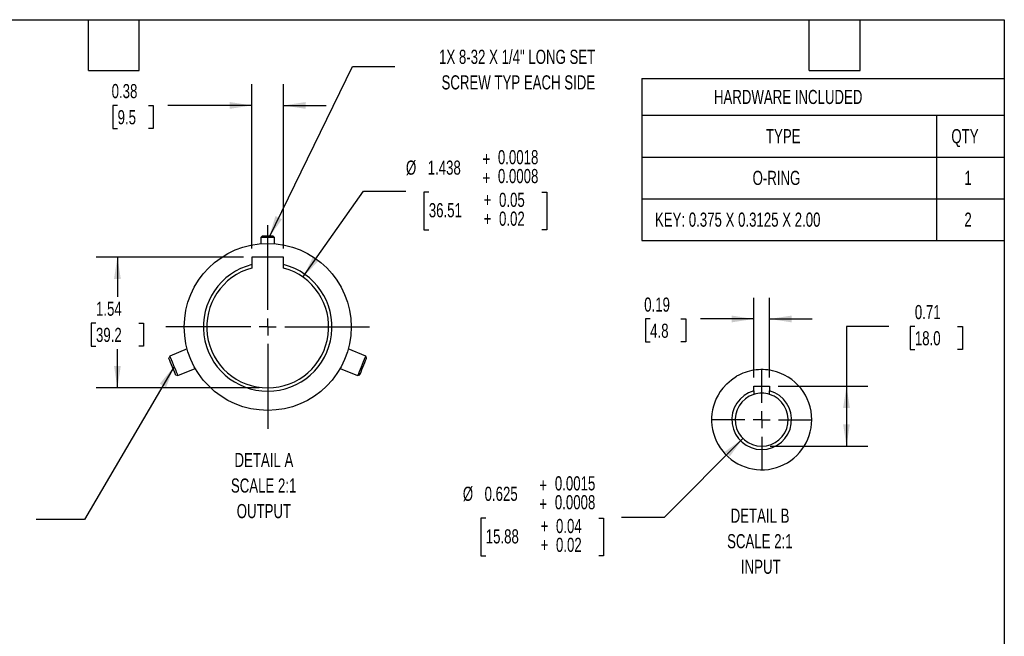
# Model space of a CAD drawing. Header units: inches. Extents: x 1 to 43, y 1 to 33.
# Tile 12 of 12: x 19.8 to 43, y 18.5 to 33. Entities that reach past the tile are written whole.
import ezdxf

# ---------------------------------------------------------------- set-up
doc = ezdxf.new("R2010")
doc.units = ezdxf.units.IN
doc.header["$LTSCALE"] = 4
doc.header["$MEASUREMENT"] = 0
doc.linetypes.add('CENTERX2', pattern=[0.8, 0.5, -0.1, 0.1, -0.1])
doc.layers.add('CENTER', color=40, linetype='CENTERX2')
doc.layers.add('DIMENSIONS', color=140, linetype='Continuous', lineweight=25)
doc.layers.add('TEXT', color=140, linetype='Continuous', lineweight=25)
doc.styles.add('SLDTEXTSTYLE0', font='TXT', dxfattribs={"width": 0.7})
doc.dimstyles.new('SLDDIMSTYLE12', dxfattribs={"dimtxt": 0.339844, "dimasz": 0.52, "dimexe": 0, "dimexo": 0.0625, "dimgap": 0.084961, "dimtad": 0, "dimtih": 1, "dimtoh": 1, "dimlfac": 0.5, "dimrnd": 1e-09, "dimdsep": 46, "dimtxsty": 'SLDTEXTSTYLE0', "dimsah": 1, "dimcen": 0.09, "dimadec": 0, "dimazin": 2, "dimtfac": 1, "dimtmove": 0, "dimatfit": 0, "dimfxl": 0, "dimfrac": 2, "dimtolj": 1, "dimtzin": 12, "dimarcsym": 0})
doc.dimstyles.new('SLDDIMSTYLE13', dxfattribs={"dimtxt": 0.339844, "dimasz": 0.52, "dimexe": 0, "dimexo": 0.0625, "dimgap": 0.084961, "dimtad": 0, "dimtih": 1, "dimtoh": 1, "dimlfac": 0.5, "dimrnd": 1e-09, "dimzin": 12, "dimdsep": 46, "dimtxsty": 'SLDTEXTSTYLE0', "dimsah": 1, "dimcen": 0.09, "dimadec": 0, "dimazin": 3, "dimtfac": 1, "dimtofl": 0, "dimtmove": 0, "dimatfit": 3, "dimfxl": 0, "dimfrac": 2, "dimtolj": 1, "dimtzin": 12, "dimarcsym": 0})
doc.dimstyles.new('SLDDIMSTYLE14', dxfattribs={"dimtxt": 0.339844, "dimasz": 0.52, "dimexe": 0, "dimexo": 0.0625, "dimgap": 0.084961, "dimtad": 0, "dimtih": 1, "dimtoh": 1, "dimdec": 3, "dimlfac": 0.5, "dimrnd": 1e-09, "dimzin": 12, "dimdsep": 46, "dimtxsty": 'SLDTEXTSTYLE0', "dimsah": 1, "dimcen": 0, "dimadec": 0, "dimazin": 3, "dimtol": 1, "dimtp": 0.0018, "dimtm": -0.0008, "dimtfac": 1, "dimtdec": 4, "dimtofl": 0, "dimtmove": 0, "dimatfit": 3, "dimfxl": 0, "dimfrac": 2, "dimtolj": 1, "dimarcsym": 0})
doc.dimstyles.new('SLDDIMSTYLE15', dxfattribs={"dimtxt": 0.339844, "dimasz": 0.52, "dimexe": 0, "dimexo": 0.0625, "dimgap": 0.084961, "dimtad": 0, "dimtih": 1, "dimtoh": 1, "dimdec": 3, "dimlfac": 0.5, "dimrnd": 1e-09, "dimdsep": 46, "dimtxsty": 'SLDTEXTSTYLE0', "dimsah": 1, "dimcen": 0, "dimadec": 0, "dimazin": 2, "dimtol": 1, "dimtp": 0.0015, "dimtm": -0.0008, "dimtfac": 1, "dimtdec": 4, "dimtofl": 0, "dimtmove": 0, "dimatfit": 3, "dimfxl": 0, "dimfrac": 2, "dimtolj": 1, "dimarcsym": 0})
doc.dimstyles.new('SLDDIMSTYLE16', dxfattribs={"dimtxt": 0.339844, "dimasz": 0.52, "dimexe": 0, "dimexo": 0.0625, "dimgap": 0.084961, "dimtad": 0, "dimtih": 1, "dimtoh": 1, "dimlfac": 0.5, "dimrnd": 1e-09, "dimdsep": 46, "dimtxsty": 'SLDTEXTSTYLE0', "dimsah": 1, "dimcen": 0.09, "dimadec": 0, "dimazin": 2, "dimtfac": 1, "dimtofl": 0, "dimtmove": 0, "dimatfit": 3, "dimfxl": 0, "dimfrac": 2, "dimtolj": 1, "dimtzin": 12, "dimarcsym": 0})
doc.dimstyles.new('SLDDIMSTYLE5', dxfattribs={"dimtxt": 0.18, "dimasz": 0.52, "dimexe": 0, "dimexo": 0.0625, "dimgap": 0, "dimtad": 0, "dimtih": 1, "dimtoh": 1, "dimdec": 0, "dimrnd": 1e-09, "dimzin": 0, "dimdsep": 46, "dimtxsty": 'Standard', "dimsah": 1, "dimcen": 0.09, "dimadec": 0, "dimazin": 0, "dimtfac": 0.52, "dimtdec": 0, "dimtofl": 0, "dimtmove": 0, "dimatfit": 3, "dimfxl": 0, "dimfrac": 2, "dimtolj": 1, "dimtzin": 0, "dimarcsym": 0})

# ---------------------------------------------------------------- blocks, each defined once
blk = doc.blocks.new('SW_TABLEANNOTATION_0')
at = {"layer": 'TEXT', "color": 0}
for p, q in [((0, 0), (0, -0.866)), ((0, 0), (6.948, 0)), ((6.948, 0), (8.547, 0)), ((8.547, 0), (8.547, -0.866)), ((0, -0.866), (0, -1.849)), ((0, -0.866), (6.948, -0.866)), ((6.948, -0.866), (6.948, -1.849)), ((6.948, -0.866), (8.547, -0.866)), ((8.547, -0.866), (8.547, -1.849)), ((0, -1.849), (0, -2.833)), ((0, -1.849), (6.948, -1.849)), ((6.948, -1.849), (6.948, -2.833)), ((6.948, -1.849), (8.547, -1.849)), ((8.547, -1.849), (8.547, -2.833)), ((0, -2.833), (0, -3.816)), ((0, -2.833), (6.948, -2.833)), ((6.948, -2.833), (6.948, -3.816)), ((6.948, -2.833), (8.547, -2.833)), ((8.547, -2.833), (8.547, -3.816)), ((0, -3.816), (6.948, -3.816)), ((6.948, -3.816), (8.547, -3.816))]:
    blk.add_line(p, q, dxfattribs=at)
at = {"layer": 'TEXT', "color": 0, "attachment_point": 1, "style": 'SLDTEXTSTYLE0'}
for s, insert, char_height in [('HARDWARE INCLUDED', (1.699, -0.266), 0.33333), ('TYPE', (2.926, -1.191), 0.3333), ('QTY', (7.299, -1.191), 0.3333), ('O-RING', (2.611, -2.174), 0.3333), ('1', (7.606, -2.174), 0.333), ('KEY: 0.375 X 0.3125 X 2.00', (0.308, -3.158), 0.33333), ('2', (7.606, -3.158), 0.333)]:
    blk.add_mtext(s, dxfattribs=dict(at, insert=insert, char_height=char_height))
blk = doc.blocks.new('_D_22')
at = {"layer": 'DIMENSIONS'}
for p, q in [((25.253, 27.606), (25.253, 31.479)), ((26.003, 27.606), (26.003, 31.479)), ((22.088, 30.979), (21.974, 30.979)), ((21.974, 30.979), (21.974, 30.438)), ((22.815, 30.979), (22.929, 30.979)), ((22.929, 30.979), (22.929, 30.438)), ((25.253, 30.979), (23.276, 30.979)), ((26.003, 30.979), (27.003, 30.979)), ((21.974, 30.438), (22.088, 30.438)), ((22.929, 30.438), (22.815, 30.438))]:
    blk.add_line(p, q, dxfattribs=at)
for points in [[(25.253, 30.979), (24.733, 31.059), (24.733, 30.899)], [(26.003, 30.979), (26.523, 30.899), (26.523, 31.059)]]:
    blk.add_solid(points, dxfattribs=at)
at = {"layer": 'DIMENSIONS', "char_height": 0.3333, "attachment_point": 1, "style": 'SLDTEXTSTYLE0'}
for s, insert in [('0.38', (21.947, 31.484)), ('9.5', (22.088, 30.868))]:
    blk.add_mtext(s, dxfattribs=dict(at, insert=insert))
blk = doc.blocks.new('_D_23')
at = {"layer": 'DIMENSIONS'}
for p, q in [((25.053, 27.406), (21.583, 27.406)), ((22.083, 27.406), (22.083, 26.464)), ((21.578, 25.848), (21.464, 25.848)), ((21.464, 25.848), (21.464, 25.308)), ((22.588, 25.848), (22.702, 25.848)), ((22.702, 25.848), (22.702, 25.308)), ((21.464, 25.308), (21.578, 25.308)), ((22.083, 24.321), (22.083, 25.232)), ((22.702, 25.308), (22.588, 25.308)), ((25.428, 24.321), (21.583, 24.321))]:
    blk.add_line(p, q, dxfattribs=at)
for points in [[(22.083, 27.406), (22.003, 26.886), (22.163, 26.886)], [(22.083, 24.321), (22.163, 24.841), (22.003, 24.841)]]:
    blk.add_solid(points, dxfattribs=at)
at = {"layer": 'DIMENSIONS', "char_height": 0.3333, "attachment_point": 1, "style": 'SLDTEXTSTYLE0'}
for s, insert in [('1.54', (21.578, 26.354)), ('39.2', (21.578, 25.737))]:
    blk.add_mtext(s, dxfattribs=dict(at, insert=insert))
blk = doc.blocks.new('_D_24')
at = {"layer": 'DIMENSIONS'}
for p, q in [((26.458, 26.932), (27.888, 28.956)), ((27.888, 28.956), (28.888, 28.956)), ((29.427, 28.936), (29.313, 28.936)), ((29.313, 28.936), (29.313, 28.047)), ((32.093, 28.936), (32.207, 28.936)), ((32.207, 28.936), (32.207, 28.047)), ((29.313, 28.047), (29.427, 28.047)), ((32.207, 28.047), (32.093, 28.047))]:
    blk.add_line(p, q, dxfattribs=at)
blk.add_solid([(26.458, 26.932), (26.823, 27.311), (26.692, 27.403)], dxfattribs=at)
at = {"layer": 'DIMENSIONS', "attachment_point": 1, "style": 'SLDTEXTSTYLE0'}
for s, insert, char_height in [('+', (30.694, 29.886), 0.333), ('0.0018', (31.057, 29.926), 0.3333), ('%%c', (28.888, 29.68), 0.3333), ('1.438', (29.401, 29.68), 0.3333), ('+', (30.694, 29.442), 0.333), ('0.0008', (31.057, 29.481), 0.3333), ('+', (30.72, 28.921), 0.333), ('0.05', (31.083, 28.921), 0.3333), ('36.51', (29.427, 28.676), 0.3333), ('+', (30.72, 28.477), 0.333), ('0.02', (31.083, 28.477), 0.3333)]:
    blk.add_mtext(s, dxfattribs=dict(at, insert=insert, char_height=char_height))
blk = doc.blocks.new('SW_NOTE_0_9')
at = {"layer": 'TEXT', "color": 0, "char_height": 0.3333, "attachment_point": 2, "style": 'SLDTEXTSTYLE0'}
for s, insert in [('DETAIL A', (1.01, 0.43)), ('SCALE 2:1', (1.004, -0.172)), ('OUTPUT', (1.01, -0.774))]:
    blk.add_mtext(s, dxfattribs=dict(at, insert=insert))
blk = doc.blocks.new('SW_NOTE_0_11')
at = {"layer": 'TEXT', "color": 0, "char_height": 0.33333, "attachment_point": 2, "style": 'SLDTEXTSTYLE0'}
for s, insert in [('1X 8-32 X 1/4" LONG SET', (2.885, 0.392)), ('SCREW TYP EACH SIDE', (2.913, -0.21))]:
    blk.add_mtext(s, dxfattribs=dict(at, insert=insert))
blk = doc.blocks.new('SW_CENTERMARKSYMBOL_18')
at = {"layer": 'CENTER', "color": 0}
for p, q in [((0, 0.4), (0, 2.489)), ((-0.4, 0), (-2.489, 0)), ((0, 0), (-0.2, 0)), ((0, 0), (0, 0.2)), ((0, 0), (0, -0.2)), ((0, 0), (0.2, 0)), ((0.4, 0), (2.489, 0)), ((0, -0.4), (0, -2.489))]:
    blk.add_line(p, q, dxfattribs=at)
blk = doc.blocks.new('_D_25')
at = {"layer": 'DIMENSIONS'}
for p, q in [((37.091, 24.564), (37.091, 26.446)), ((37.466, 24.564), (37.466, 26.446)), ((34.648, 25.946), (34.534, 25.946)), ((34.534, 25.946), (34.534, 25.405)), ((35.375, 25.946), (35.489, 25.946)), ((35.489, 25.946), (35.489, 25.405)), ((37.091, 25.946), (35.836, 25.946)), ((37.466, 25.946), (38.466, 25.946)), ((34.534, 25.405), (34.648, 25.405)), ((35.489, 25.405), (35.375, 25.405))]:
    blk.add_line(p, q, dxfattribs=at)
for points in [[(37.091, 25.946), (36.571, 26.026), (36.571, 25.866)], [(37.466, 25.946), (37.986, 25.866), (37.986, 26.026)]]:
    blk.add_solid(points, dxfattribs=at)
at = {"layer": 'DIMENSIONS', "char_height": 0.3333, "attachment_point": 1, "style": 'SLDTEXTSTYLE0'}
for s, insert in [('0.19', (34.507, 26.451)), ('4.8', (34.648, 25.835))]:
    blk.add_mtext(s, dxfattribs=dict(at, insert=insert))
blk = doc.blocks.new('_D_26')
at = {"layer": 'DIMENSIONS'}
for p, q in [((36.836, 23.129), (34.975, 21.268)), ((30.77, 21.248), (30.656, 21.248)), ((30.656, 21.248), (30.656, 20.359)), ((33.436, 21.248), (33.55, 21.248)), ((33.55, 21.248), (33.55, 20.359)), ((34.975, 21.268), (33.975, 21.268)), ((30.656, 20.359), (30.77, 20.359)), ((33.55, 20.359), (33.436, 20.359))]:
    blk.add_line(p, q, dxfattribs=at)
blk.add_solid([(36.836, 23.129), (36.412, 22.818), (36.525, 22.705)], dxfattribs=at)
at = {"layer": 'DIMENSIONS', "attachment_point": 1, "style": 'SLDTEXTSTYLE0'}
for s, insert, char_height in [('+', (32.036, 22.198), 0.333), ('0.0015', (32.4, 22.238), 0.3333), ('%%c', (30.23, 21.992), 0.3333), ('0.625', (30.743, 21.992), 0.3333), ('+', (32.036, 21.754), 0.333), ('0.0008', (32.4, 21.793), 0.3333), ('+', (32.062, 21.233), 0.333), ('0.04', (32.426, 21.233), 0.3333), ('15.88', (30.77, 20.988), 0.3333), ('+', (32.062, 20.789), 0.333), ('0.02', (32.426, 20.789), 0.3333)]:
    blk.add_mtext(s, dxfattribs=dict(at, insert=insert, char_height=char_height))
blk = doc.blocks.new('_D_27')
at = {"layer": 'DIMENSIONS'}
for p, q in [((40.278, 25.769), (39.278, 25.769)), ((39.278, 25.769), (39.278, 24.364)), ((40.89, 25.769), (40.776, 25.769)), ((40.776, 25.769), (40.776, 25.229)), ((41.9, 25.769), (42.014, 25.769)), ((42.014, 25.769), (42.014, 25.229)), ((40.776, 25.229), (40.89, 25.229)), ((42.014, 25.229), (41.9, 25.229)), ((37.666, 24.364), (39.778, 24.364)), ((39.278, 24.364), (39.278, 22.946)), ((37.478, 22.946), (39.778, 22.946))]:
    blk.add_line(p, q, dxfattribs=at)
for points in [[(39.278, 24.364), (39.198, 23.844), (39.358, 23.844)], [(39.278, 22.946), (39.358, 23.466), (39.198, 23.466)]]:
    blk.add_solid(points, dxfattribs=at)
at = {"layer": 'DIMENSIONS', "char_height": 0.3333, "attachment_point": 1, "style": 'SLDTEXTSTYLE0'}
for s, insert in [('0.71', (40.89, 26.275)), ('18.0', (40.89, 25.658))]:
    blk.add_mtext(s, dxfattribs=dict(at, insert=insert))
blk = doc.blocks.new('SW_NOTE_0_12')
at = {"layer": 'TEXT', "color": 0, "char_height": 0.3333, "attachment_point": 2, "style": 'SLDTEXTSTYLE0'}
for s, insert in [('DETAIL B', (1.01, 0.43)), ('SCALE 2:1', (1.005, -0.172)), ('INPUT', (1.027, -0.774))]:
    blk.add_mtext(s, dxfattribs=dict(at, insert=insert))
blk = doc.blocks.new('SW_CENTERMARKSYMBOL_19')
at = {"layer": 'CENTER', "color": 0}
for p, q in [((0, 0.4), (0, 1.181)), ((-0.4, 0), (-1.181, 0)), ((0, 0), (-0.2, 0)), ((0, 0), (0, 0.2)), ((0, 0), (0, -0.2)), ((0, 0), (0.2, 0)), ((0.4, 0), (1.181, 0)), ((0, -0.4), (0, -1.181))]:
    blk.add_line(p, q, dxfattribs=at)

msp = doc.modelspace()

# ---------------------------------------------------------------- linework, layer by layer
for p, q in [((25.5037995, 27.9061472), (25.4637996, 27.8661472)), ((25.4637996, 27.8661472), (25.4637996, 27.7201699)), ((25.7917996, 27.8661472), (25.4637996, 27.8661472)), ((25.5037995, 27.9061472), (25.7517996, 27.9061472)), ((25.7917996, 27.8661472), (25.7517996, 27.9061472)), ((25.7917996, 27.7201699), (25.7917996, 27.8661472)), ((26.0029964, 27.4061473), (25.2526028, 27.4061473)), ((25.2526028, 27.4061473), (25.2526028, 27.2275947)), ((26.0029964, 27.2275947), (26.0029964, 27.4061473)), ((25.2526028, 27.2275947), (25.2526028, 27.1461814)), ((26.0029964, 27.1461814), (26.0029964, 27.2275947)), ((23.7281943, 25.2422652), (23.3171276, 25.0719959)), ((27.9384717, 25.0719959), (27.5274047, 25.2422652)), ((23.3171276, 25.0719959), (23.2954796, 25.0197333)), ((27.9601194, 25.0197333), (27.9384717, 25.0719959)), ((23.4562068, 24.6317039), (23.5084694, 24.6100561)), ((23.5084694, 24.6100561), (23.9195361, 24.7803256)), ((27.336063, 24.7803256), (27.7471299, 24.6100561)), ((27.7471299, 24.6100561), (27.7993924, 24.6317039)), ((36.5664343, 24.5136452), (36.6876546, 24.5939686)), ((37.0907065, 24.3640179), (37.4657065, 24.3640179)), ((37.0907065, 24.249611), (37.0907065, 24.3640179)), ((37.0907065, 24.249611), (37.0907065, 24.1675229)), ((37.4657065, 24.3640179), (37.4657065, 24.249611)), ((37.4657065, 24.1675229), (37.4657065, 24.249611))]:
    msp.add_line(p, q)
at = {"flags": 128}
for points in [[(23.406597, 24.7514722), (23.3833462, 24.8076047), (23.3594287, 24.8653464), (23.3369699, 24.919567), (23.3179651, 24.9654491), (23.3041029, 24.9989151), (23.296615, 25.0169922), (23.2954796, 25.0197333)], [(23.3171276, 25.0719959), (23.3172529, 25.0716929), (23.3221177, 25.0599486), (23.3337075, 25.0319678), (23.3511636, 24.989826), (23.3731903, 24.9366479), (23.398155, 24.8763783), (23.4242053, 24.8134866), (23.44941, 24.7526376)], [(27.9384717, 25.0719959), (27.9383461, 25.0716929), (27.9334815, 25.0599486), (27.9218915, 25.0319678), (27.9044357, 24.989826), (27.8824087, 24.9366479), (27.8574442, 24.8763783), (27.8313936, 24.8134866), (27.8061891, 24.7526376)], [(27.8490021, 24.7514722), (27.8722529, 24.8076047), (27.8961704, 24.8653464), (27.9186292, 24.919567), (27.9376342, 24.9654491), (27.9514962, 24.9989151), (27.9589839, 25.0169922), (27.9601194, 25.0197333)], [(23.4562068, 24.6317039), (23.4530658, 24.6392864), (23.4430776, 24.6634005), (23.4271152, 24.701937), (23.406597, 24.7514722)], [(23.44941, 24.7526376), (23.4718993, 24.6983437), (23.4900051, 24.654632), (23.5023851, 24.6247443), (23.5081209, 24.6108971), (23.5084694, 24.6100561)], [(27.8061891, 24.7526376), (27.7836998, 24.6983437), (27.7655938, 24.654632), (27.7532139, 24.6247443), (27.7474783, 24.6108971), (27.7471299, 24.6100561)], [(27.7993924, 24.6317039), (27.8025332, 24.6392864), (27.8125216, 24.6634005), (27.8284839, 24.701937), (27.8490021, 24.7514722)], [(36.3580336, 24.3115667), (36.4560013, 24.4190322), (36.5664325, 24.5136437)]]:
    msp.add_lwpolyline(points, dxfattribs=at)
msp.add_circle((25.6277996, 25.7585095), 1.9685039)
for centre, radius, start, end in [((25.6277996, 25.7585095), 1.5162401, 104.32679289, 75.67320711), ((25.6277996, 25.7585095), 1.4374999, 105.12979294, 74.87020706), ((37.2782078, 23.5711022), 1.1811049, 98.82365873, 119.99995677), ((37.2782062, 23.5710956), 1.1811112, 77.64719467, 98.82336074), ((37.2782067, 23.5711047), 1.1811022, 359.99999241, 77.64700729), ((37.2782065, 23.5711045), 1.1811023, 141.17653345, 0.00000269), ((37.2782065, 23.5711045), 0.703937, 105.4477234, 74.5522766), ((37.2782065, 23.5711046), 0.6251969, 107.45192991, 72.54807009), ((37.2782065, 23.5711014), 0.6251999, 72.5481581, 107.4518419)]:
    msp.add_arc(centre, radius, start, end)
at = {"layer": 'TEXT'}
for p, q in [((1, 33), (43, 33)), ((21.4, 31.8), (21.4, 33)), ((22.6, 31.8), (22.6, 33)), ((38.4, 31.8), (38.4, 33)), ((39.6, 31.8), (39.6, 33)), ((43, 33), (43, 1)), ((21.4, 31.8), (22.6, 31.8)), ((38.4, 31.8), (39.6, 31.8))]:
    msp.add_line(p, q, dxfattribs=at)

# ---------------------------------------------------------------- block references
at = {"layer": 'CENTER'}
for name, p in [('SW_CENTERMARKSYMBOL_18', (25.6277996, 25.7585094)), ('SW_CENTERMARKSYMBOL_19', (37.2782065, 23.5711045))]:
    msp.add_blockref(name, p, dxfattribs=at)
at = {"layer": 'TEXT'}
for name, p in [('SW_NOTE_0_11', (28.6259941, 31.8995614)), ('SW_TABLEANNOTATION_0', (34.4527048, 31.6119397)), ('SW_NOTE_0_9', (24.5280625, 22.3580071)), ('SW_NOTE_0_12', (36.2294414, 21.0459415))]:
    msp.add_blockref(name, p, dxfattribs=at)

# ---------------------------------------------------------------- dimensions: what is measured, and where the dimension line sits
at = {"layer": 'DIMENSIONS'}
for base, p1, p2, picture, middle in [((25.2526027, 30.9785912), (26.0029964, 27.4061472), (25.2526027, 27.4061472), '_D_22', (22.4516268, 30.9785912)), ((37.4657065, 25.9455869), (37.0907065, 24.3640179), (37.4657065, 24.3640179), '_D_25', (35.0116233, 25.9455869))]:
    dim = msp.add_linear_dim(base=base, p1=p1, p2=p2, dimstyle='SLDDIMSTYLE12', dxfattribs=at)
    dim.commit()
    dim.dimension.update_dxf_attribs({"geometry": picture, "text_midpoint": middle, "dimtype": 160})
for p1, p2, dimstyle, picture, middle in [((24.7979773, 24.5847116), (26.4576218, 26.9323072), 'SLDDIMSTYLE14', '_D_24', (30.7603475, 28.9556694)), ((37.7202875, 24.0131854), (36.8361256, 23.1290236), 'SLDDIMSTYLE15', '_D_26', (32.1026673, 21.2678648))]:
    dim = msp.add_diameter_dim_2p(p1=p1, p2=p2, dimstyle=dimstyle, dxfattribs=at)
    dim.commit()
    dim.dimension.update_dxf_attribs({"geometry": picture, "text_midpoint": middle, "dimtype": 163})
for base, p1, p2, dimstyle, picture, middle in [((22.0829465, 24.3210094), (25.2526027, 27.4061472), (25.6277996, 24.3210094), 'SLDDIMSTYLE13', '_D_23', (22.0829465, 25.8477433)), ((39.277644, 22.9459076), (37.4657065, 24.3640179), (37.2782065, 22.9459076), 'SLDDIMSTYLE16', '_D_27', (39.277644, 25.7687511))]:
    dim = msp.add_linear_dim(base=base, p1=p1, p2=p2, angle=90, dimstyle=dimstyle, dxfattribs=at)
    dim.commit()
    dim.dimension.update_dxf_attribs({"geometry": picture, "text_midpoint": middle, "dimtype": 160})

# ---------------------------------------------------------------- leaders
at = {"layer": 'TEXT'}
for points in [[(25.6588455, 27.8661472), (27.6259941, 31.8995614), (28.6259941, 31.8995614)], [(23.4195521, 24.8247211), (21.3040609, 21.2160473), (20.1636286, 21.2160473)]]:
    msp.add_leader(points, dimstyle='SLDDIMSTYLE5', dxfattribs=at)

doc.saveas('drawing.dxf')
